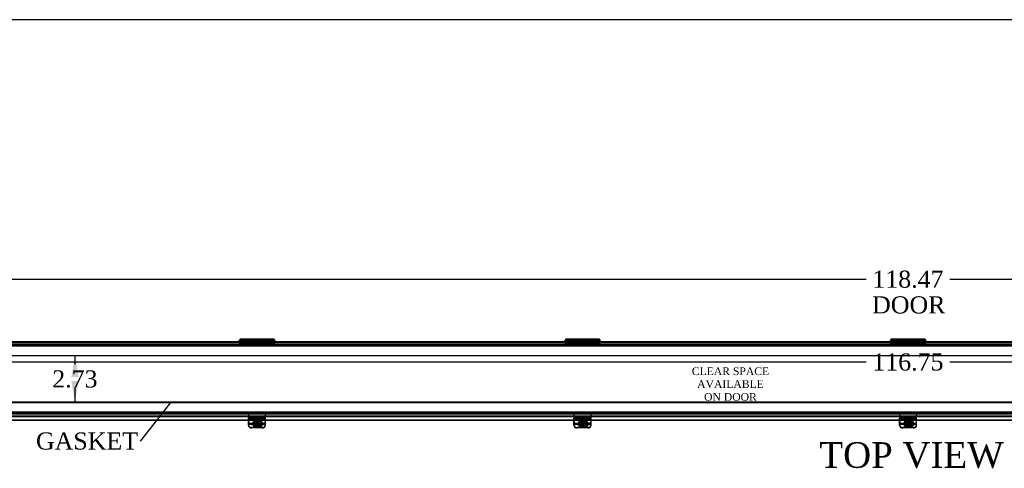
# Model space of a CAD drawing. Header units: inches. Extents: x 1 to 240, y -1 to 159.
# Tile 6 of 16: x 39 to 96, y 133 to 159. Entities that reach past the tile are written whole.
import ezdxf
from ezdxf import colors
from ezdxf.entities.mleader import LeaderData, LeaderLine
from ezdxf.enums import TextEntityAlignment as Align
from ezdxf.lldxf.tags import DXFTag
from ezdxf.math import Vec2, Vec3

# ---------------------------------------------------------------- set-up
doc = ezdxf.new("R2010")
doc.units = ezdxf.units.IN
doc.header["$MEASUREMENT"] = 0
for name, color, linetype in [('COM40176', 7, 'Continuous'), ('COM52631', 7, 'Continuous'), ('COM70693-6', 7, 'Continuous'), ('COM70694-6', 7, 'Continuous'), ('Default', 7, 'Continuous'), ('DV3_Default', 7, 'Continuous'), ('GSK11095', 7, 'Continuous'), ('HNG86641-1', 7, 'Continuous'), ('HNG86641-2', 7, 'Continuous'), ('HNG86641-3', 7, 'Continuous'), ('SCS19420', 7, 'Continuous')]:
    doc.layers.add(name, color=color, linetype=linetype)
doc.styles.add('SEACAD_Times_New_Roman', font='times.ttf')
tags = doc.linetypes.add('HIDDEN2', pattern=[0.1875, 0.125, -0.0625]).pattern_tags.tags
tags[6:7] = [DXFTag(74, 4), DXFTag(75, 0), DXFTag(340, '0'), DXFTag(46, 0.0), DXFTag(50, 0.0), DXFTag(44, 0.0), DXFTag(45, 0.0)]
tags[4:5] = [DXFTag(74, 4), DXFTag(75, 0), DXFTag(340, '0'), DXFTag(46, 0.0), DXFTag(50, 0.0), DXFTag(44, 0.0), DXFTag(45, 0.0)]
doc.dimstyles.new('HAMMOND_(STH_-_240x160)', dxfattribs={"dimtxt": 1, "dimasz": 1.25, "dimexe": 0.5, "dimexo": 0.5, "dimgap": 0.25, "dimtad": 0, "dimtih": 1, "dimtoh": 1, "dimzin": 0, "dimdsep": 46, "dimtxsty": 'SEACAD_Times_New_Roman', "dimblk1": '_SE_FILLED', "dimblk2": '_SE_FILLED', "dimsah": 1, "dimcen": 0.5, "dimadec": 0, "dimazin": 0, "dimtfac": 0.8, "dimtofl": 0, "dimtmove": 0, "dimatfit": 3, "dimfxl": 1, "dimtolj": 1, "dimtzin": 0, "dimarcsym": 0})

# ---------------------------------------------------------------- blocks, each defined once
blk = doc.blocks.new('_SE_FILLED')
at = {"color": 0}
blk.add_line((0, 0), (-1, 0), dxfattribs=at)
blk.add_solid([(0, 0), (-1, -0.1665), (-1, 0.1665), (0, 0)], dxfattribs=at)
blk = doc.blocks.new('SE2')
at = {"layer": 'COM40176', "color": 7, "linetype": 'HIDDEN2'}
for p, q in [((51.909, 135.921), (51.909, 135.929)), ((52.909, 135.929), (51.909, 135.929)), ((51.909, 135.921), (51.909, 135.909)), ((52.909, 135.904), (51.909, 135.904)), ((52.909, 135.872), (51.909, 135.872)), ((51.909, 135.648), (52.909, 135.648)), ((52.612, 135.745), (52.331, 135.745)), ((52.612, 135.721), (52.331, 135.721)), ((52.909, 135.921), (52.909, 135.929)), ((52.909, 135.921), (52.909, 135.909)), ((70.909, 135.921), (70.909, 135.929)), ((71.909, 135.929), (70.909, 135.929)), ((70.909, 135.921), (70.909, 135.909)), ((71.909, 135.904), (70.909, 135.904)), ((71.909, 135.872), (70.909, 135.872)), ((70.909, 135.648), (71.909, 135.648)), ((71.612, 135.745), (71.331, 135.745)), ((71.612, 135.721), (71.331, 135.721)), ((71.909, 135.921), (71.909, 135.929)), ((71.909, 135.921), (71.909, 135.909)), ((89.909, 135.921), (89.909, 135.929)), ((90.909, 135.929), (89.909, 135.929)), ((89.909, 135.921), (89.909, 135.909)), ((90.909, 135.904), (89.909, 135.904)), ((90.909, 135.872), (89.909, 135.872)), ((89.909, 135.648), (90.909, 135.648)), ((90.612, 135.745), (90.331, 135.745)), ((90.612, 135.721), (90.331, 135.721)), ((90.909, 135.921), (90.909, 135.929)), ((90.909, 135.921), (90.909, 135.909)), ((52.385, 135.391), (52.097, 135.391)), ((52.191, 135.617), (52.191, 135.593)), ((52.331, 135.49), (52.607, 135.49)), ((52.331, 135.466), (52.588, 135.466)), ((52.721, 135.391), (52.432, 135.391)), ((52.753, 135.593), (52.753, 135.617)), ((71.385, 135.391), (71.097, 135.391)), ((71.191, 135.617), (71.191, 135.593)), ((71.331, 135.49), (71.607, 135.49)), ((71.331, 135.466), (71.588, 135.466)), ((71.721, 135.391), (71.432, 135.391)), ((71.753, 135.593), (71.753, 135.617)), ((90.385, 135.391), (90.097, 135.391)), ((90.191, 135.617), (90.191, 135.593)), ((90.331, 135.49), (90.607, 135.49)), ((90.331, 135.466), (90.588, 135.466)), ((90.721, 135.391), (90.432, 135.391)), ((90.753, 135.593), (90.753, 135.617))]:
    blk.add_line(p, q, dxfattribs=at)
at = {"layer": 'COM40176', "color": 7, "linetype": 'Continuous'}
for p, q in [((51.909, 135.684), (51.909, 135.909)), ((52.909, 135.909), (51.909, 135.909)), ((51.909, 135.591), (51.909, 135.684)), ((52.909, 135.684), (52.909, 135.909)), ((52.909, 135.591), (52.909, 135.684)), ((70.909, 135.684), (70.909, 135.909)), ((71.909, 135.909), (70.909, 135.909)), ((70.909, 135.591), (70.909, 135.684)), ((71.909, 135.684), (71.909, 135.909)), ((71.909, 135.591), (71.909, 135.684)), ((89.909, 135.684), (89.909, 135.909)), ((90.909, 135.909), (89.909, 135.909)), ((89.909, 135.591), (89.909, 135.684)), ((90.909, 135.684), (90.909, 135.909)), ((90.909, 135.591), (90.909, 135.684)), ((51.909, 135.537), (51.909, 135.591)), ((51.909, 135.591), (52.909, 135.591)), ((52.721, 135.367), (52.097, 135.367)), ((52.588, 135.466), (52.612, 135.466)), ((52.607, 135.49), (52.612, 135.49)), ((52.909, 135.537), (52.909, 135.591)), ((70.909, 135.537), (70.909, 135.591)), ((70.909, 135.591), (71.909, 135.591)), ((71.721, 135.367), (71.097, 135.367)), ((71.588, 135.466), (71.612, 135.466)), ((71.607, 135.49), (71.612, 135.49)), ((71.909, 135.537), (71.909, 135.591)), ((89.909, 135.537), (89.909, 135.591)), ((89.909, 135.591), (90.909, 135.591)), ((90.721, 135.367), (90.097, 135.367)), ((90.588, 135.466), (90.612, 135.466)), ((90.607, 135.49), (90.612, 135.49)), ((90.909, 135.537), (90.909, 135.591))]:
    blk.add_line(p, q, dxfattribs=at)
at = {"layer": 'COM40176', "color": 7, "linetype": 'HIDDEN2'}
for centre, major_axis, start_param, end_param in [((52.331, 135.593), (0.14, 0), 1.570796, 4.712389), ((52.331, 135.617), (0.14, 0), 1.570796, 4.712389), ((52.612, 135.617), (-0.14, 0), 2.930417, 4.712389), ((52.612, 135.593), (-0.14, 0), 3.121159, 4.712389), ((71.331, 135.617), (0.14, 0), 1.570796, 4.712389), ((71.331, 135.593), (0.14, 0), 1.570796, 4.712389), ((71.612, 135.617), (-0.14, 0), 2.930417, 4.712389), ((71.612, 135.593), (-0.14, 0), 3.121159, 4.712389), ((90.331, 135.617), (0.141, 0), 1.570796, 4.712389), ((90.331, 135.593), (0.141, 0), 1.570796, 4.712389), ((90.612, 135.617), (-0.14, 0), 2.930417, 4.712389), ((90.612, 135.593), (-0.141, 0), 3.121159, 4.712389), ((52.097, 135.561), (0.188, 0), 3.141593, 4.712389), ((52.721, 135.561), (0.188, 0), 4.712389, 6.283185), ((71.097, 135.561), (0.188, 0), 3.141593, 4.712389), ((71.721, 135.561), (0.188, 0), 4.712389, 6.283185), ((90.097, 135.561), (0.188, 0), 3.141593, 4.712389), ((90.721, 135.561), (0.188, 0), 4.712389, 6.283185)]:
    blk.add_ellipse(centre, major_axis=major_axis, ratio=0.906308, start_param=start_param, end_param=end_param, dxfattribs=at)
at = {"layer": 'COM40176', "color": 7, "linetype": 'Continuous'}
for centre, major_axis, start_param, end_param in [((52.097, 135.537), (-0.188, 0), 0, 1.570796), ((52.612, 135.617), (-0.14, 0), 1.570796, 2.930417), ((52.612, 135.593), (-0.14, 0), 1.570796, 3.121159), ((52.721, 135.537), (-0.188, 0), 1.570796, 3.141593), ((71.097, 135.537), (-0.188, 0), 0, 1.570796), ((71.612, 135.617), (-0.14, 0), 1.570796, 2.930417), ((71.612, 135.593), (-0.14, 0), 1.570796, 3.121159), ((71.721, 135.537), (-0.188, 0), 1.570796, 3.141593), ((90.097, 135.537), (-0.188, 0), 0, 1.570796), ((90.612, 135.617), (-0.14, 0), 1.570796, 2.930417), ((90.612, 135.593), (-0.141, 0), 1.570796, 3.121159), ((90.721, 135.537), (-0.188, 0), 1.570796, 3.141593)]:
    blk.add_ellipse(centre, major_axis=major_axis, ratio=0.906308, start_param=start_param, end_param=end_param, dxfattribs=at)
at = {"layer": 'COM52631', "color": 7, "linetype": 'HIDDEN2'}
for p, q in [((51.909, 136.231), (51.909, 136.136)), ((52.909, 136.231), (52.909, 136.136)), ((70.909, 136.231), (70.909, 136.136)), ((71.909, 136.231), (71.909, 136.136)), ((89.909, 136.231), (89.909, 136.136)), ((90.909, 136.231), (90.909, 136.136)), ((51.909, 136.136), (52.909, 136.136)), ((51.909, 136.136), (51.909, 136.108)), ((51.909, 136.108), (51.909, 135.929)), ((52.302, 135.834), (52.302, 135.794)), ((52.515, 135.794), (52.515, 135.834)), ((52.909, 136.108), (52.909, 136.136)), ((52.909, 135.929), (52.909, 136.108)), ((70.909, 136.136), (71.909, 136.136)), ((70.909, 136.136), (70.909, 136.108)), ((70.909, 136.108), (70.909, 135.929)), ((71.302, 135.834), (71.302, 135.794)), ((71.515, 135.794), (71.515, 135.834)), ((71.909, 136.108), (71.909, 136.136)), ((71.909, 135.929), (71.909, 136.108)), ((89.909, 136.136), (90.909, 136.136)), ((89.909, 136.136), (89.909, 136.108)), ((89.909, 136.108), (89.909, 135.929)), ((90.302, 135.834), (90.302, 135.794)), ((90.515, 135.794), (90.515, 135.834)), ((90.909, 136.108), (90.909, 136.136)), ((90.909, 135.929), (90.909, 136.108)), ((52.097, 135.608), (52.721, 135.608)), ((52.097, 135.567), (52.642, 135.567)), ((71.097, 135.608), (71.721, 135.608)), ((71.097, 135.567), (71.642, 135.567)), ((90.097, 135.608), (90.721, 135.608)), ((90.097, 135.567), (90.642, 135.567))]:
    blk.add_line(p, q, dxfattribs=at)
at = {"layer": 'COM52631', "color": 7, "linetype": 'Continuous'}
for p, q in [((52.642, 135.567), (52.721, 135.567)), ((71.642, 135.567), (71.721, 135.567)), ((90.642, 135.567), (90.721, 135.567))]:
    blk.add_line(p, q, dxfattribs=at)
at = {"layer": 'COM52631', "color": 7, "linetype": 'HIDDEN2'}
for centre, start_param, end_param in [((52.097, 135.778), 0, 1.570796), ((52.097, 135.738), 0, 1.570796), ((52.721, 135.778), 1.570796, 3.141593), ((52.721, 135.738), 1.684063, 3.141593), ((71.097, 135.778), 0, 1.570796), ((71.097, 135.738), 0, 1.570796), ((71.721, 135.778), 1.570796, 3.141593), ((71.721, 135.738), 1.684063, 3.141593), ((90.097, 135.778), 0, 1.570796), ((90.097, 135.738), 0, 1.570796), ((90.721, 135.778), 1.570796, 3.141593), ((90.721, 135.738), 1.684063, 3.141593)]:
    blk.add_ellipse(centre, major_axis=(-0.188, 0), ratio=0.906308, start_param=start_param, end_param=end_param, dxfattribs=at)
for centre, major_axis in [((52.409, 135.834), (0.107, 0)), ((52.409, 135.794), (0.107, 0)), ((71.409, 135.834), (0.107, 0)), ((71.409, 135.794), (0.107, 0)), ((90.409, 135.834), (0.106, 0)), ((90.409, 135.794), (0.106, 0))]:
    blk.add_ellipse(centre, major_axis=major_axis, ratio=0.906308, dxfattribs=at)
at = {"layer": 'COM52631', "color": 7, "linetype": 'Continuous'}
for centre in [(52.721, 135.738), (71.721, 135.738), (90.721, 135.738)]:
    blk.add_ellipse(centre, major_axis=(-0.188, 0), ratio=0.906308, start_param=1.570796, end_param=1.684063, dxfattribs=at)
at = {"layer": 'COM70693-6', "color": 7, "linetype": 'HIDDEN2'}
for p, q in [((31.175, 140.231), (149.643, 140.231)), ((30.534, 140.159), (150.284, 140.159)), ((31.175, 139.606), (149.643, 139.606)), ((31.175, 136.856), (149.643, 136.856)), ((30.534, 136.303), (150.284, 136.303)), ((31.175, 136.231), (149.643, 136.231))]:
    blk.add_line(p, q, dxfattribs=at)
at = {"layer": 'COM70694-6', "color": 7, "linetype": 'Continuous'}
for p, q in [((31.175, 140.417), (149.643, 140.417)), ((31.175, 136.042), (149.643, 136.042)), ((51.909, 135.824), (33.909, 135.824)), ((51.909, 135.806), (33.909, 135.806)), ((70.909, 135.824), (52.909, 135.824)), ((70.909, 135.806), (52.909, 135.806)), ((89.909, 135.824), (71.909, 135.824)), ((89.909, 135.806), (71.909, 135.806)), ((108.909, 135.824), (90.909, 135.824)), ((108.909, 135.806), (90.909, 135.806))]:
    blk.add_line(p, q, dxfattribs=at)
at = {"layer": 'COM70694-6', "color": 7, "linetype": 'HIDDEN2'}
for p, q in [((51.379, 140.345), (51.379, 140.417)), ((51.439, 140.417), (51.439, 140.345)), ((53.379, 140.345), (53.379, 140.417)), ((53.439, 140.417), (53.439, 140.345)), ((70.379, 140.345), (70.379, 140.417)), ((70.439, 140.417), (70.439, 140.345)), ((72.379, 140.345), (72.379, 140.417)), ((72.439, 140.417), (72.439, 140.345)), ((89.379, 140.345), (89.379, 140.417)), ((89.439, 140.417), (89.439, 140.345)), ((91.379, 140.345), (91.379, 140.417)), ((91.439, 140.417), (91.439, 140.345)), ((52.909, 135.824), (51.909, 135.824)), ((52.909, 135.806), (51.909, 135.806)), ((71.909, 135.824), (70.909, 135.824)), ((71.909, 135.806), (70.909, 135.806)), ((90.909, 135.824), (89.909, 135.824)), ((90.909, 135.806), (89.909, 135.806))]:
    blk.add_line(p, q, dxfattribs=at)
at = {"layer": 'GSK11095', "color": 7, "linetype": 'HIDDEN2'}
for p, q in [((31.175, 140.345), (149.643, 140.345)), ((31.175, 139.595), (149.643, 139.595)), ((149.643, 136.864), (31.175, 136.864)), ((149.643, 136.114), (31.175, 136.114))]:
    blk.add_line(p, q, dxfattribs=at)
at = {"layer": 'HNG86641-1', "color": 7, "linetype": 'HIDDEN2'}
for p, q in [((51.409, 140.27), (51.409, 140.345)), ((53.409, 140.27), (51.409, 140.27)), ((52.905, 140.47), (51.913, 140.47)), ((51.913, 140.417), (51.913, 140.351)), ((52.905, 140.382), (51.913, 140.382)), ((52.905, 140.351), (51.913, 140.351)), ((51.913, 140.345), (51.913, 140.351)), ((51.913, 140.345), (51.913, 140.27)), ((52.905, 140.351), (52.905, 140.417)), ((52.905, 140.351), (52.905, 140.345)), ((52.905, 140.345), (52.905, 140.27)), ((53.409, 140.27), (53.409, 140.345)), ((70.409, 140.27), (70.409, 140.345)), ((72.409, 140.27), (70.409, 140.27)), ((71.905, 140.47), (70.913, 140.47)), ((70.913, 140.417), (70.913, 140.351)), ((71.905, 140.382), (70.913, 140.382)), ((71.905, 140.351), (70.913, 140.351)), ((70.913, 140.345), (70.913, 140.351)), ((70.913, 140.345), (70.913, 140.27)), ((71.905, 140.351), (71.905, 140.417)), ((71.905, 140.351), (71.905, 140.345)), ((71.905, 140.345), (71.905, 140.27)), ((72.409, 140.27), (72.409, 140.345)), ((89.409, 140.27), (89.409, 140.345)), ((91.409, 140.27), (89.409, 140.27)), ((90.905, 140.47), (89.913, 140.47)), ((89.913, 140.417), (89.913, 140.351)), ((90.905, 140.382), (89.913, 140.382)), ((90.905, 140.351), (89.913, 140.351)), ((89.913, 140.345), (89.913, 140.351)), ((89.913, 140.345), (89.913, 140.27)), ((90.905, 140.351), (90.905, 140.417)), ((90.905, 140.351), (90.905, 140.345)), ((90.905, 140.345), (90.905, 140.27)), ((91.409, 140.27), (91.409, 140.345))]:
    blk.add_line(p, q, dxfattribs=at)
at = {"layer": 'HNG86641-1', "color": 7, "linetype": 'Continuous'}
for p, q in [((51.913, 140.545), (51.913, 140.417)), ((52.905, 140.545), (51.913, 140.545)), ((52.905, 140.417), (52.905, 140.545)), ((70.913, 140.545), (70.913, 140.417)), ((71.905, 140.545), (70.913, 140.545)), ((71.905, 140.417), (71.905, 140.545)), ((89.913, 140.545), (89.913, 140.417)), ((90.905, 140.545), (89.913, 140.545)), ((90.905, 140.417), (90.905, 140.545))]:
    blk.add_line(p, q, dxfattribs=at)
at = {"layer": 'HNG86641-2', "color": 7, "linetype": 'Continuous'}
for p, q in [((51.409, 140.545), (51.409, 140.417)), ((51.905, 140.545), (51.409, 140.545)), ((51.905, 140.545), (51.905, 140.417)), ((52.913, 140.417), (52.913, 140.545)), ((53.409, 140.545), (52.913, 140.545)), ((53.409, 140.545), (53.409, 140.417)), ((70.409, 140.545), (70.409, 140.417)), ((70.905, 140.545), (70.409, 140.545)), ((70.905, 140.545), (70.905, 140.417)), ((71.913, 140.417), (71.913, 140.545)), ((72.409, 140.545), (71.913, 140.545)), ((72.409, 140.545), (72.409, 140.417)), ((89.409, 140.545), (89.409, 140.417)), ((89.905, 140.545), (89.409, 140.545)), ((89.905, 140.545), (89.905, 140.417)), ((90.913, 140.417), (90.913, 140.545)), ((91.409, 140.545), (90.913, 140.545)), ((91.409, 140.545), (91.409, 140.417))]:
    blk.add_line(p, q, dxfattribs=at)
at = {"layer": 'HNG86641-2', "color": 7, "linetype": 'HIDDEN2'}
for p, q in [((51.905, 140.47), (51.409, 140.47)), ((51.409, 140.417), (51.409, 140.345)), ((51.409, 140.371), (51.905, 140.371)), ((51.409, 140.325), (51.905, 140.325)), ((51.409, 140.306), (53.409, 140.306)), ((51.409, 140.27), (51.409, 140.231)), ((51.905, 140.417), (51.905, 140.273)), ((52.913, 140.314), (51.905, 140.314)), ((51.905, 140.273), (51.905, 140.238)), ((51.905, 140.238), (52.913, 140.238)), ((53.409, 140.47), (52.913, 140.47)), ((52.913, 140.273), (52.913, 140.417)), ((52.913, 140.371), (53.409, 140.371)), ((52.913, 140.325), (53.409, 140.325)), ((52.913, 140.238), (52.913, 140.273)), ((53.409, 140.417), (53.409, 140.345)), ((53.409, 140.27), (53.409, 140.231)), ((70.905, 140.47), (70.409, 140.47)), ((70.409, 140.417), (70.409, 140.345)), ((70.409, 140.371), (70.905, 140.371)), ((70.409, 140.325), (70.905, 140.325)), ((70.409, 140.306), (72.409, 140.306)), ((70.409, 140.27), (70.409, 140.231)), ((70.905, 140.417), (70.905, 140.273)), ((71.913, 140.314), (70.905, 140.314)), ((70.905, 140.273), (70.905, 140.238)), ((70.905, 140.238), (71.913, 140.238)), ((72.409, 140.47), (71.913, 140.47)), ((71.913, 140.273), (71.913, 140.417)), ((71.913, 140.371), (72.409, 140.371)), ((71.913, 140.325), (72.409, 140.325)), ((71.913, 140.238), (71.913, 140.273)), ((72.409, 140.417), (72.409, 140.345)), ((72.409, 140.27), (72.409, 140.231)), ((89.905, 140.47), (89.409, 140.47)), ((89.409, 140.417), (89.409, 140.345)), ((89.409, 140.371), (89.905, 140.371)), ((89.409, 140.325), (89.905, 140.325)), ((89.409, 140.306), (91.409, 140.306)), ((89.409, 140.27), (89.409, 140.231)), ((89.905, 140.417), (89.905, 140.273)), ((90.913, 140.314), (89.905, 140.314)), ((89.905, 140.273), (89.905, 140.238)), ((89.905, 140.238), (90.913, 140.238)), ((91.409, 140.47), (90.913, 140.47)), ((90.913, 140.273), (90.913, 140.417)), ((90.913, 140.371), (91.409, 140.371)), ((90.913, 140.325), (91.409, 140.325)), ((90.913, 140.238), (90.913, 140.273)), ((91.409, 140.417), (91.409, 140.345)), ((91.409, 140.27), (91.409, 140.231))]:
    blk.add_line(p, q, dxfattribs=at)
at = {"layer": 'HNG86641-3', "color": 7, "linetype": 'Continuous'}
for p, q in [((51.409, 140.47), (51.396, 140.47)), ((51.913, 140.47), (51.905, 140.47)), ((52.913, 140.47), (52.905, 140.47)), ((53.421, 140.47), (53.409, 140.47)), ((70.409, 140.47), (70.396, 140.47)), ((70.913, 140.47), (70.905, 140.47)), ((71.913, 140.47), (71.905, 140.47)), ((72.421, 140.47), (72.409, 140.47)), ((89.409, 140.47), (89.396, 140.47)), ((89.913, 140.47), (89.905, 140.47)), ((90.913, 140.47), (90.905, 140.47)), ((91.421, 140.47), (91.409, 140.47))]:
    blk.add_line(p, q, dxfattribs=at)
at = {"layer": 'HNG86641-3', "color": 7, "linetype": 'HIDDEN2'}
for p, q in [((51.905, 140.47), (51.409, 140.47)), ((52.905, 140.47), (51.913, 140.47)), ((53.409, 140.47), (52.913, 140.47)), ((70.905, 140.47), (70.409, 140.47)), ((71.905, 140.47), (70.913, 140.47)), ((72.409, 140.47), (71.913, 140.47)), ((89.905, 140.47), (89.409, 140.47)), ((90.905, 140.47), (89.913, 140.47)), ((91.409, 140.47), (90.913, 140.47))]:
    blk.add_line(p, q, dxfattribs=at)
for centre, start, end in [((51.396, 140.408), 171.25715, 270), ((53.421, 140.408), 270, 0), ((53.421, 140.408), 0, 8.74285), ((70.396, 140.408), 171.25715, 270), ((72.421, 140.408), 270, 0), ((72.421, 140.408), 0, 8.74285), ((89.396, 140.408), 171.25715, 270), ((91.421, 140.408), 270, 0), ((91.421, 140.408), 0, 8.74285)]:
    blk.add_arc(centre, 0.0625, start, end, dxfattribs=at)
at = {"layer": 'HNG86641-3', "color": 7, "linetype": 'Continuous'}
for centre, start, end in [((51.396, 140.408), 90, 171.25715), ((53.421, 140.408), 8.74285, 90), ((70.396, 140.408), 90, 171.25715), ((72.421, 140.408), 8.74285, 90), ((89.396, 140.408), 90, 171.25715), ((91.421, 140.408), 8.74285, 90)]:
    blk.add_arc(centre, 0.0625, start, end, dxfattribs=at)
at = {"layer": 'SCS19420', "color": 7, "linetype": 'HIDDEN2'}
for p, q in [((52.169, 135.631), (52.169, 135.618)), ((52.349, 135.629), (52.183, 135.629)), ((52.284, 135.927), (52.284, 135.643)), ((52.332, 135.642), (52.332, 135.623)), ((52.332, 135.642), (52.382, 135.642)), ((52.332, 135.623), (52.332, 135.623)), ((52.332, 135.623), (52.332, 135.591)), ((52.349, 135.623), (52.332, 135.623)), ((52.363, 135.643), (52.349, 135.629)), ((52.349, 135.628), (52.349, 135.629)), ((52.349, 135.628), (52.349, 135.6)), ((52.349, 135.6), (52.374, 135.623)), ((52.382, 135.623), (52.349, 135.623)), ((52.444, 135.714), (52.374, 135.714)), ((52.374, 135.714), (52.374, 135.682)), ((52.374, 135.682), (52.374, 135.671)), ((52.374, 135.671), (52.374, 135.623)), ((52.382, 135.688), (52.382, 135.669)), ((52.382, 135.688), (52.432, 135.688)), ((52.432, 135.669), (52.382, 135.669)), ((52.382, 135.669), (52.382, 135.623)), ((52.432, 135.688), (52.432, 135.669)), ((52.432, 135.623), (52.432, 135.669)), ((52.432, 135.642), (52.482, 135.642)), ((52.469, 135.623), (52.432, 135.623)), ((52.444, 135.714), (52.444, 135.682)), ((52.444, 135.671), (52.444, 135.682)), ((52.444, 135.623), (52.444, 135.671)), ((52.444, 135.623), (52.469, 135.6)), ((52.469, 135.629), (52.455, 135.643)), ((52.469, 135.629), (52.469, 135.628)), ((52.635, 135.629), (52.469, 135.629)), ((52.469, 135.6), (52.469, 135.628)), ((52.482, 135.623), (52.469, 135.623)), ((52.482, 135.642), (52.482, 135.623)), ((52.482, 135.591), (52.482, 135.623)), ((52.482, 135.623), (52.482, 135.623)), ((52.534, 135.643), (52.534, 135.927)), ((52.649, 135.618), (52.649, 135.631)), ((71.169, 135.631), (71.169, 135.618)), ((71.349, 135.629), (71.183, 135.629)), ((71.284, 135.927), (71.284, 135.643)), ((71.332, 135.642), (71.332, 135.623)), ((71.332, 135.642), (71.382, 135.642)), ((71.332, 135.623), (71.332, 135.623)), ((71.332, 135.623), (71.332, 135.591)), ((71.349, 135.623), (71.332, 135.623)), ((71.363, 135.643), (71.349, 135.629)), ((71.349, 135.628), (71.349, 135.629)), ((71.349, 135.628), (71.349, 135.6)), ((71.349, 135.6), (71.374, 135.623)), ((71.382, 135.623), (71.349, 135.623)), ((71.444, 135.714), (71.374, 135.714)), ((71.374, 135.714), (71.374, 135.682)), ((71.374, 135.682), (71.374, 135.671)), ((71.374, 135.671), (71.374, 135.623)), ((71.382, 135.688), (71.382, 135.669)), ((71.382, 135.688), (71.432, 135.688)), ((71.432, 135.669), (71.382, 135.669)), ((71.382, 135.669), (71.382, 135.623)), ((71.432, 135.688), (71.432, 135.669)), ((71.432, 135.623), (71.432, 135.669)), ((71.432, 135.642), (71.482, 135.642)), ((71.469, 135.623), (71.432, 135.623)), ((71.444, 135.714), (71.444, 135.682)), ((71.444, 135.671), (71.444, 135.682)), ((71.444, 135.623), (71.444, 135.671)), ((71.444, 135.623), (71.469, 135.6)), ((71.469, 135.629), (71.455, 135.643)), ((71.469, 135.629), (71.469, 135.628)), ((71.635, 135.629), (71.469, 135.629)), ((71.469, 135.6), (71.469, 135.628)), ((71.482, 135.623), (71.469, 135.623)), ((71.482, 135.642), (71.482, 135.623)), ((71.482, 135.591), (71.482, 135.623)), ((71.482, 135.623), (71.482, 135.623)), ((71.534, 135.643), (71.534, 135.927)), ((71.649, 135.618), (71.649, 135.631)), ((90.169, 135.631), (90.169, 135.618)), ((90.349, 135.629), (90.183, 135.629)), ((90.284, 135.927), (90.284, 135.643)), ((90.332, 135.642), (90.332, 135.623)), ((90.332, 135.642), (90.382, 135.642)), ((90.332, 135.623), (90.332, 135.623)), ((90.332, 135.623), (90.332, 135.591)), ((90.349, 135.623), (90.332, 135.623)), ((90.363, 135.643), (90.349, 135.629)), ((90.349, 135.628), (90.349, 135.629)), ((90.349, 135.628), (90.349, 135.6)), ((90.349, 135.6), (90.374, 135.623)), ((90.382, 135.623), (90.349, 135.623)), ((90.444, 135.714), (90.374, 135.714)), ((90.374, 135.714), (90.374, 135.682)), ((90.374, 135.682), (90.374, 135.671)), ((90.374, 135.671), (90.374, 135.623)), ((90.382, 135.688), (90.382, 135.669)), ((90.382, 135.688), (90.432, 135.688)), ((90.432, 135.669), (90.382, 135.669)), ((90.382, 135.669), (90.382, 135.623)), ((90.432, 135.688), (90.432, 135.669)), ((90.432, 135.623), (90.432, 135.669)), ((90.432, 135.642), (90.482, 135.642)), ((90.469, 135.623), (90.432, 135.623)), ((90.444, 135.714), (90.444, 135.682)), ((90.444, 135.671), (90.444, 135.682)), ((90.444, 135.623), (90.444, 135.671)), ((90.444, 135.623), (90.469, 135.6)), ((90.469, 135.629), (90.455, 135.643)), ((90.469, 135.629), (90.469, 135.628)), ((90.635, 135.629), (90.469, 135.629)), ((90.469, 135.6), (90.469, 135.628)), ((90.482, 135.623), (90.469, 135.623)), ((90.482, 135.642), (90.482, 135.623)), ((90.482, 135.591), (90.482, 135.623)), ((90.482, 135.623), (90.482, 135.623)), ((90.534, 135.643), (90.534, 135.927)), ((90.649, 135.618), (90.649, 135.631)), ((52.349, 135.6), (52.294, 135.6)), ((52.382, 135.597), (52.332, 135.597)), ((52.382, 135.597), (52.382, 135.591)), ((52.432, 135.597), (52.432, 135.591)), ((52.482, 135.597), (52.432, 135.597)), ((52.523, 135.6), (52.469, 135.6)), ((71.349, 135.6), (71.294, 135.6)), ((71.382, 135.597), (71.332, 135.597)), ((71.382, 135.597), (71.382, 135.591)), ((71.432, 135.597), (71.432, 135.591)), ((71.482, 135.597), (71.432, 135.597)), ((71.523, 135.6), (71.469, 135.6)), ((90.349, 135.6), (90.294, 135.6)), ((90.382, 135.597), (90.332, 135.597)), ((90.382, 135.597), (90.382, 135.591)), ((90.432, 135.597), (90.432, 135.591)), ((90.482, 135.597), (90.432, 135.597)), ((90.523, 135.6), (90.469, 135.6))]:
    blk.add_line(p, q, dxfattribs=at)
at = {"layer": 'SCS19420', "color": 7, "linetype": 'Continuous'}
for p, q in [((52.294, 135.537), (52.349, 135.537)), ((52.332, 135.591), (52.332, 135.578)), ((52.332, 135.578), (52.382, 135.578)), ((52.349, 135.564), (52.349, 135.578)), ((52.349, 135.537), (52.349, 135.564)), ((52.374, 135.514), (52.349, 135.537)), ((52.374, 135.547), (52.374, 135.542)), ((52.374, 135.542), (52.374, 135.514)), ((52.374, 135.514), (52.374, 135.463)), ((52.374, 135.487), (52.444, 135.487)), ((52.374, 135.463), (52.374, 135.456)), ((52.382, 135.591), (52.382, 135.578)), ((52.382, 135.578), (52.382, 135.533)), ((52.432, 135.552), (52.382, 135.552)), ((52.382, 135.533), (52.432, 135.533)), ((52.432, 135.591), (52.432, 135.578)), ((52.432, 135.578), (52.482, 135.578)), ((52.432, 135.533), (52.432, 135.578)), ((52.444, 135.542), (52.444, 135.547)), ((52.444, 135.514), (52.444, 135.542)), ((52.469, 135.537), (52.444, 135.514)), ((52.444, 135.463), (52.444, 135.514)), ((52.444, 135.456), (52.444, 135.463)), ((52.469, 135.578), (52.469, 135.564)), ((52.469, 135.564), (52.469, 135.537)), ((52.469, 135.537), (52.524, 135.537)), ((52.482, 135.578), (52.482, 135.591)), ((71.294, 135.537), (71.349, 135.537)), ((71.332, 135.591), (71.332, 135.578)), ((71.332, 135.578), (71.382, 135.578)), ((71.349, 135.564), (71.349, 135.578)), ((71.349, 135.537), (71.349, 135.564)), ((71.374, 135.514), (71.349, 135.537)), ((71.374, 135.547), (71.374, 135.542)), ((71.374, 135.542), (71.374, 135.514)), ((71.374, 135.514), (71.374, 135.463)), ((71.374, 135.487), (71.444, 135.487)), ((71.374, 135.463), (71.374, 135.456)), ((71.382, 135.591), (71.382, 135.578)), ((71.382, 135.578), (71.382, 135.533)), ((71.432, 135.552), (71.382, 135.552)), ((71.382, 135.533), (71.432, 135.533)), ((71.432, 135.591), (71.432, 135.578)), ((71.432, 135.578), (71.482, 135.578)), ((71.432, 135.533), (71.432, 135.578)), ((71.444, 135.542), (71.444, 135.547)), ((71.444, 135.514), (71.444, 135.542)), ((71.469, 135.537), (71.444, 135.514)), ((71.444, 135.463), (71.444, 135.514)), ((71.444, 135.456), (71.444, 135.463)), ((71.469, 135.578), (71.469, 135.564)), ((71.469, 135.564), (71.469, 135.537)), ((71.469, 135.537), (71.524, 135.537)), ((71.482, 135.578), (71.482, 135.591)), ((90.294, 135.537), (90.349, 135.537)), ((90.332, 135.591), (90.332, 135.578)), ((90.332, 135.578), (90.382, 135.578)), ((90.349, 135.564), (90.349, 135.578)), ((90.349, 135.537), (90.349, 135.564)), ((90.374, 135.514), (90.349, 135.537)), ((90.374, 135.547), (90.374, 135.542)), ((90.374, 135.542), (90.374, 135.514)), ((90.374, 135.514), (90.374, 135.463)), ((90.374, 135.487), (90.444, 135.487)), ((90.374, 135.463), (90.374, 135.456)), ((90.382, 135.591), (90.382, 135.578)), ((90.382, 135.578), (90.382, 135.533)), ((90.432, 135.552), (90.382, 135.552)), ((90.382, 135.533), (90.432, 135.533)), ((90.432, 135.591), (90.432, 135.578)), ((90.432, 135.578), (90.482, 135.578)), ((90.432, 135.533), (90.432, 135.578)), ((90.444, 135.542), (90.444, 135.547)), ((90.444, 135.514), (90.444, 135.542)), ((90.469, 135.537), (90.444, 135.514)), ((90.444, 135.463), (90.444, 135.514)), ((90.444, 135.456), (90.444, 135.463)), ((90.469, 135.578), (90.469, 135.564)), ((90.469, 135.564), (90.469, 135.537)), ((90.469, 135.537), (90.524, 135.537)), ((90.482, 135.578), (90.482, 135.591))]:
    blk.add_line(p, q, dxfattribs=at)
at = {"layer": 'SCS19420', "color": 7, "linetype": 'HIDDEN2'}
for centre, radius, start, end in [((52.371, 135.631), 0.202, 158.02303, 179.95204), ((52.409, 135.602), 0.249, 27.00503, 155.16258), ((52.282, 135.783), 0.183, 237.9577, 273.8444), ((52.409, 139.745), 4.063, 269.50645, 270.49355), ((52.533, 135.794), 0.194, 267.16026, 301.03765), ((71.371, 135.631), 0.202, 158.02303, 179.95204), ((71.409, 135.602), 0.249, 27.00503, 155.16258), ((71.282, 135.783), 0.183, 237.9577, 273.8444), ((71.409, 139.745), 4.063, 269.50645, 270.49355), ((71.533, 135.794), 0.194, 267.16026, 301.03765), ((90.371, 135.631), 0.202, 158.02303, 179.95204), ((90.409, 135.602), 0.249, 27.00503, 155.16258), ((90.282, 135.783), 0.183, 237.9577, 273.8444), ((90.409, 139.745), 4.063, 269.50645, 270.49355), ((90.533, 135.794), 0.194, 267.16026, 301.03765)]:
    blk.add_arc(centre, radius, start, end, dxfattribs=at)
at = {"layer": 'SCS19420', "color": 7, "linetype": 'Continuous'}
for centre, radius, start, end in [((52.201, 135.58), 0.0223, 184.89884, 222.86747), ((52.283, 135.724), 0.187, 238.3771, 273.31858), ((52.409, 141.267), 5.811, 269.65493, 270.34507), ((52.536, 135.719), 0.182, 266.1841, 302.12022), ((52.617, 135.58), 0.0223, 317.13741, 355.09628), ((71.201, 135.58), 0.0223, 184.89884, 222.86747), ((71.283, 135.724), 0.187, 238.3771, 273.31858), ((71.409, 141.267), 5.811, 269.65493, 270.34507), ((71.536, 135.719), 0.182, 266.1841, 302.12022), ((71.617, 135.58), 0.0223, 317.13741, 355.09628), ((90.201, 135.58), 0.0223, 184.89884, 222.86747), ((90.283, 135.724), 0.187, 238.3771, 273.31858), ((90.409, 141.267), 5.811, 269.65493, 270.34507), ((90.536, 135.719), 0.182, 266.1841, 302.12022), ((90.617, 135.58), 0.0223, 317.13741, 355.09628)]:
    blk.add_arc(centre, radius, start, end, dxfattribs=at)
at = {"layer": 'SCS19420', "color": 7, "linetype": 'HIDDEN2'}
for centre, major_axis, start_param, end_param in [((52.409, 135.599), (0.231, 0), 3.027001, 3.181561), ((52.409, 135.631), (0.24, 0), 5.873785, 6.283185), ((52.409, 135.631), (0.24, 0), 0, 0.388216), ((52.409, 135.599), (-0.231, 0), 3.101624, 3.256184), ((71.409, 135.599), (0.231, 0), 3.027001, 3.181561), ((71.409, 135.631), (0.24, 0), 5.873785, 6.283185), ((71.409, 135.631), (0.24, 0), 0, 0.388216), ((71.409, 135.599), (-0.231, 0), 3.101624, 3.256184), ((90.409, 135.599), (0.231, 0), 3.027001, 3.181561), ((90.409, 135.631), (0.24, 0), 5.873785, 6.283185), ((90.409, 135.631), (0.24, 0), 0, 0.388216), ((90.409, 135.599), (-0.231, 0), 3.101624, 3.256184)]:
    blk.add_ellipse(centre, major_axis=major_axis, ratio=0.906308, start_param=start_param, end_param=end_param, dxfattribs=at)
for centre, major_axis in [((52.409, 135.927), (-0.125, 0)), ((52.409, 135.643), (-0.125, 0)), ((52.409, 135.952), (0.065, 0)), ((71.409, 135.927), (0.125, 0)), ((71.409, 135.643), (0.125, 0)), ((71.409, 135.952), (-0.065, 0)), ((90.409, 135.927), (-0.125, 0)), ((90.409, 135.643), (-0.125, 0)), ((90.409, 135.952), (-0.065, 0))]:
    blk.add_ellipse(centre, major_axis=major_axis, ratio=0.906308, dxfattribs=at)
at = {"layer": 'SCS19420', "color": 7, "linetype": 'Continuous'}
for centre, major_axis, start_param, end_param in [((52.409, 135.599), (0.231, 0), 3.181561, 3.243651), ((52.409, 135.599), (-0.231, 0), 3.039534, 3.101624), ((71.409, 135.599), (0.231, 0), 3.181561, 3.243651), ((71.409, 135.599), (-0.231, 0), 3.039534, 3.101624), ((90.409, 135.599), (0.231, 0), 3.181561, 3.243651), ((90.409, 135.599), (-0.231, 0), 3.039534, 3.101624)]:
    blk.add_ellipse(centre, major_axis=major_axis, ratio=0.906308, start_param=start_param, end_param=end_param, dxfattribs=at)
at = {"layer": 'SCS19420', "color": 7, "linetype": 'HIDDEN2'}
for points, knots in [([(52.179, 135.623), (52.179, 135.626), (52.18, 135.627), (52.182, 135.629), (52.184, 135.629), (52.185, 135.628)], [0, 0, 0, 0, 0.5, 0.5, 1, 1, 1, 1]), ([(52.374, 135.653), (52.369, 135.649), (52.364, 135.644), (52.357, 135.637), (52.355, 135.635), (52.352, 135.631), (52.351, 135.629), (52.349, 135.627), (52.349, 135.625), (52.349, 135.623)], [0, 0, 0, 0, 0.5, 0.5, 0.75, 0.75, 0.875, 0.875, 1, 1, 1, 1]), ([(52.469, 135.623), (52.469, 135.625), (52.468, 135.627), (52.467, 135.629), (52.466, 135.631), (52.463, 135.635), (52.46, 135.637), (52.453, 135.644), (52.449, 135.649), (52.444, 135.653)], [0, 0, 0, 0, 0.125, 0.125, 0.25, 0.25, 0.5, 0.5, 1, 1, 1, 1]), ([(52.632, 135.628), (52.634, 135.629), (52.635, 135.629), (52.637, 135.627), (52.638, 135.626), (52.639, 135.623)], [0, 0, 0, 0, 0.5, 0.5, 1, 1, 1, 1]), ([(52.647, 135.591), (52.648, 135.597), (52.649, 135.606), (52.649, 135.615), (52.649, 135.618)], [0.96202147, 0.96202147, 0.96202147, 0.96202147, 0.98907376, 1, 1, 1, 1]), ([(71.179, 135.623), (71.179, 135.626), (71.18, 135.627), (71.182, 135.629), (71.184, 135.629), (71.185, 135.628)], [0, 0, 0, 0, 0.5, 0.5, 1, 1, 1, 1]), ([(71.374, 135.653), (71.369, 135.649), (71.364, 135.644), (71.357, 135.637), (71.355, 135.635), (71.352, 135.631), (71.351, 135.629), (71.349, 135.627), (71.349, 135.625), (71.349, 135.623)], [0, 0, 0, 0, 0.5, 0.5, 0.75, 0.75, 0.875, 0.875, 1, 1, 1, 1]), ([(71.469, 135.623), (71.469, 135.625), (71.468, 135.627), (71.467, 135.629), (71.466, 135.631), (71.463, 135.635), (71.46, 135.637), (71.453, 135.644), (71.449, 135.649), (71.444, 135.653)], [0, 0, 0, 0, 0.125, 0.125, 0.25, 0.25, 0.5, 0.5, 1, 1, 1, 1]), ([(71.632, 135.628), (71.634, 135.629), (71.635, 135.629), (71.637, 135.627), (71.638, 135.626), (71.639, 135.623)], [0, 0, 0, 0, 0.5, 0.5, 1, 1, 1, 1]), ([(71.647, 135.591), (71.648, 135.597), (71.649, 135.606), (71.649, 135.615), (71.649, 135.618)], [0.96202147, 0.96202147, 0.96202147, 0.96202147, 0.98907376, 1, 1, 1, 1]), ([(90.179, 135.623), (90.179, 135.626), (90.18, 135.627), (90.182, 135.629), (90.184, 135.629), (90.185, 135.628)], [0, 0, 0, 0, 0.5, 0.5, 1, 1, 1, 1]), ([(90.374, 135.653), (90.369, 135.649), (90.364, 135.644), (90.357, 135.637), (90.355, 135.635), (90.352, 135.631), (90.351, 135.629), (90.349, 135.627), (90.349, 135.625), (90.349, 135.623)], [0, 0, 0, 0, 0.5, 0.5, 0.75, 0.75, 0.875, 0.875, 1, 1, 1, 1]), ([(90.469, 135.623), (90.469, 135.625), (90.468, 135.627), (90.467, 135.629), (90.466, 135.631), (90.463, 135.635), (90.46, 135.637), (90.453, 135.644), (90.449, 135.649), (90.444, 135.653)], [0, 0, 0, 0, 0.125, 0.125, 0.25, 0.25, 0.5, 0.5, 1, 1, 1, 1]), ([(90.632, 135.628), (90.634, 135.629), (90.635, 135.629), (90.637, 135.627), (90.638, 135.626), (90.639, 135.623)], [0, 0, 0, 0, 0.5, 0.5, 1, 1, 1, 1]), ([(90.647, 135.591), (90.648, 135.597), (90.649, 135.606), (90.649, 135.615), (90.649, 135.618)], [0.96202147, 0.96202147, 0.96202147, 0.96202147, 0.98907376, 1, 1, 1, 1]), ([(52.169, 135.617), (52.169, 135.614), (52.169, 135.606), (52.169, 135.597), (52.17, 135.591)], [0, 0, 0, 0, 0.01067821, 0.03668378, 0.03668378, 0.03668378, 0.03668378]), ([(71.169, 135.617), (71.169, 135.614), (71.169, 135.606), (71.169, 135.597), (71.17, 135.591)], [0, 0, 0, 0, 0.01067821, 0.03668378, 0.03668378, 0.03668378, 0.03668378]), ([(90.169, 135.617), (90.169, 135.614), (90.169, 135.606), (90.169, 135.597), (90.17, 135.591)], [0, 0, 0, 0, 0.01067821, 0.03668378, 0.03668378, 0.03668378, 0.03668378])]:
    blk.add_open_spline(points, degree=3, knots=knots, dxfattribs=at)
at = {"layer": 'SCS19420', "color": 7, "linetype": 'Continuous'}
for points, knots in [([(52.17, 135.591), (52.171, 135.587), (52.173, 135.573), (52.179, 135.549), (52.191, 135.521), (52.206, 135.495), (52.225, 135.47), (52.247, 135.449), (52.271, 135.43), (52.299, 135.414), (52.328, 135.402), (52.359, 135.394), (52.391, 135.389), (52.423, 135.389), (52.455, 135.393), (52.486, 135.401), (52.516, 135.413), (52.544, 135.428), (52.57, 135.448), (52.593, 135.47), (52.612, 135.495), (52.628, 135.522), (52.639, 135.551), (52.645, 135.574), (52.647, 135.588), (52.647, 135.591)], [0.0366838, 0.0366838, 0.0366838, 0.0366838, 0.0524856, 0.0941923, 0.13587, 0.1775945, 0.2194345, 0.2614457, 0.3036669, 0.3461181, 0.3888019, 0.4317067, 0.4748101, 0.5180832, 0.5614915, 0.6049824, 0.6485071, 0.6920092, 0.7354263, 0.7786952, 0.8217593, 0.8645772, 0.9071289, 0.9494193, 0.9620215, 0.9620215, 0.9620215, 0.9620215]), ([(52.349, 135.578), (52.349, 135.576), (52.349, 135.574), (52.351, 135.572), (52.352, 135.57), (52.355, 135.566), (52.357, 135.564), (52.364, 135.557), (52.369, 135.552), (52.374, 135.547)], [0, 0, 0, 0, 0.125, 0.125, 0.25, 0.25, 0.5, 0.5, 1, 1, 1, 1]), ([(52.444, 135.547), (52.449, 135.552), (52.454, 135.557), (52.461, 135.564), (52.463, 135.566), (52.466, 135.57), (52.467, 135.572), (52.468, 135.575), (52.469, 135.576), (52.469, 135.578)], [0, 0, 0, 0, 0.5, 0.5, 0.75, 0.75, 0.875, 0.875, 1, 1, 1, 1]), ([(71.17, 135.591), (71.171, 135.587), (71.173, 135.573), (71.179, 135.549), (71.191, 135.521), (71.206, 135.495), (71.225, 135.47), (71.247, 135.449), (71.271, 135.43), (71.299, 135.414), (71.328, 135.402), (71.359, 135.394), (71.391, 135.389), (71.423, 135.389), (71.455, 135.393), (71.486, 135.401), (71.516, 135.413), (71.544, 135.428), (71.57, 135.448), (71.593, 135.47), (71.612, 135.495), (71.628, 135.522), (71.639, 135.551), (71.645, 135.574), (71.647, 135.588), (71.647, 135.591)], [0.0366838, 0.0366838, 0.0366838, 0.0366838, 0.0524856, 0.0941923, 0.13587, 0.1775945, 0.2194345, 0.2614457, 0.3036669, 0.3461181, 0.3888019, 0.4317067, 0.4748101, 0.5180832, 0.5614915, 0.6049824, 0.6485071, 0.6920092, 0.7354263, 0.7786952, 0.8217593, 0.8645772, 0.9071289, 0.9494193, 0.9620215, 0.9620215, 0.9620215, 0.9620215]), ([(71.349, 135.578), (71.349, 135.576), (71.349, 135.574), (71.351, 135.572), (71.352, 135.57), (71.355, 135.566), (71.357, 135.564), (71.364, 135.557), (71.369, 135.552), (71.374, 135.547)], [0, 0, 0, 0, 0.125, 0.125, 0.25, 0.25, 0.5, 0.5, 1, 1, 1, 1]), ([(71.444, 135.547), (71.449, 135.552), (71.454, 135.557), (71.461, 135.564), (71.463, 135.566), (71.466, 135.57), (71.467, 135.572), (71.468, 135.575), (71.469, 135.576), (71.469, 135.578)], [0, 0, 0, 0, 0.5, 0.5, 0.75, 0.75, 0.875, 0.875, 1, 1, 1, 1]), ([(90.17, 135.591), (90.171, 135.587), (90.173, 135.573), (90.179, 135.549), (90.191, 135.521), (90.206, 135.495), (90.225, 135.47), (90.247, 135.449), (90.271, 135.43), (90.299, 135.414), (90.328, 135.402), (90.359, 135.394), (90.391, 135.389), (90.423, 135.389), (90.455, 135.393), (90.486, 135.401), (90.516, 135.413), (90.544, 135.428), (90.57, 135.448), (90.593, 135.47), (90.612, 135.495), (90.628, 135.522), (90.639, 135.551), (90.645, 135.574), (90.647, 135.588), (90.647, 135.591)], [0.0366838, 0.0366838, 0.0366838, 0.0366838, 0.0524856, 0.0941923, 0.13587, 0.1775945, 0.2194345, 0.2614457, 0.3036669, 0.3461181, 0.3888019, 0.4317067, 0.4748101, 0.5180832, 0.5614915, 0.6049824, 0.6485071, 0.6920092, 0.7354263, 0.7786952, 0.8217593, 0.8645772, 0.9071289, 0.9494193, 0.9620215, 0.9620215, 0.9620215, 0.9620215]), ([(90.349, 135.578), (90.349, 135.576), (90.349, 135.574), (90.351, 135.572), (90.352, 135.57), (90.355, 135.566), (90.357, 135.564), (90.364, 135.557), (90.369, 135.552), (90.374, 135.547)], [0, 0, 0, 0, 0.125, 0.125, 0.25, 0.25, 0.5, 0.5, 1, 1, 1, 1]), ([(90.444, 135.547), (90.449, 135.552), (90.454, 135.557), (90.461, 135.564), (90.463, 135.566), (90.466, 135.57), (90.467, 135.572), (90.468, 135.575), (90.469, 135.576), (90.469, 135.578)], [0, 0, 0, 0, 0.5, 0.5, 0.75, 0.75, 0.875, 0.875, 1, 1, 1, 1])]:
    blk.add_open_spline(points, degree=3, knots=knots, dxfattribs=at)
at = {"layer": 'DV3_Default', "insert": (80.044, 138.904), "char_height": 0.45, "width": 4.46961, "attachment_point": 2}
blk.add_mtext('{\\fTimes New Roman|b0||i0||c0|p34;\\C7;\\H0.45;\\W1.;CLEAR SPACE\\P}{\\fTimes New Roman|b0||i0||c0|p34;\\C7;\\H0.45;\\W1.;AVAILABLE \\P}{\\fTimes New Roman|b0||i0||c0|p34;\\C7;\\H0.45;\\W1.;ON DOOR}', dxfattribs=at)
blk = doc.blocks.new('DMBLK3')
at = {"layer": 'Default', "linetype": 'Continuous', "transparency": 16777216}
for points in [[(32.425, 144.261), (31.175, 144.053), (32.425, 143.844)], [(148.393, 144.261), (148.393, 143.844), (149.643, 144.053)]]:
    blk.add_hatch(color=7, dxfattribs=at).paths.add_polyline_path(points)
at = {"layer": 'Default', "color": 7, "linetype": 'Continuous', "transparency": 16777216}
for p, q in [((31.175, 140.809), (31.175, 144.553)), ((149.643, 138.73), (149.643, 144.553)), ((31.175, 144.053), (87.962, 144.053)), ((92.856, 144.053), (149.643, 144.053))]:
    blk.add_line(p, q, dxfattribs=at)
at = {"layer": 'Default', "color": 7, "linetype": 'Continuous', "transparency": 16777216, "style": 'SEACAD_Times_New_Roman'}
for s, p in [('118.47', (88.323, 144.553)), ('DOOR', (88.312, 143.053))]:
    blk.add_text(s, height=1, dxfattribs=at).set_placement(p, align=Align.TOP_LEFT)
blk = doc.blocks.new('DMBLK12')
at = {"layer": 'Default', "linetype": 'Continuous', "transparency": 16777216}
for points in [[(33.284, 139.01), (33.284, 139.426), (32.034, 139.218)], [(147.534, 139.01), (148.784, 139.218), (147.534, 139.426)]]:
    blk.add_hatch(color=7, dxfattribs=at).paths.add_polyline_path(points)
at = {"layer": 'Default', "color": 7, "linetype": 'Continuous', "transparency": 16777216}
for p, q in [((32.034, 139.218), (87.973, 139.218)), ((92.844, 139.218), (148.784, 139.218))]:
    blk.add_line(p, q, dxfattribs=at)
at = {"layer": 'Default', "color": 7, "linetype": 'Continuous', "transparency": 16777216, "style": 'SEACAD_Times_New_Roman'}
blk.add_text('116.75', height=1, dxfattribs=at).set_placement((88.323, 139.718), align=Align.TOP_LEFT)
blk = doc.blocks.new('DMBLK13')
at = {"layer": 'Default', "linetype": 'Continuous', "transparency": 16777216}
for points in [[(41.578, 138.345), (41.995, 138.345), (41.787, 139.595)], [(41.578, 138.114), (41.787, 136.864), (41.995, 138.114)]]:
    blk.add_hatch(color=7, dxfattribs=at).paths.add_polyline_path(points)
at = {"layer": 'Default', "color": 7, "linetype": 'Continuous', "transparency": 16777216}
for p, q in [((41.787, 139.595), (41.787, 139.08)), ((41.787, 137.73), (41.787, 136.864))]:
    blk.add_line(p, q, dxfattribs=at)
at = {"layer": 'Default', "color": 7, "linetype": 'Continuous', "transparency": 16777216, "style": 'SEACAD_Times_New_Roman'}
blk.add_text('2.73', height=1, dxfattribs=at).set_placement((40.46, 138.73), align=Align.TOP_LEFT)
blk = doc.blocks.new('BORDER')
at = {"layer": 'Default', "color": 7, "linetype": 'Continuous'}
blk.add_line((0, 27.86), (-41.86, 27.86), dxfattribs=at)

msp = doc.modelspace()

# ---------------------------------------------------------------- block references
at = {"layer": 'Default', "color": 7, "xscale": 5.7, "yscale": 5.7, "zscale": 5.7}
msp.add_blockref('BORDER', (239.562, 0.401), dxfattribs=at)
at = {"layer": 'Default'}
msp.add_blockref('SE2', (0, 0), dxfattribs=at)

# ---------------------------------------------------------------- texts
at = {"layer": 'Default', "color": 7, "linetype": 'Continuous', "style": 'SEACAD_Times_New_Roman'}
msp.add_text('TOP VIEW', height=1.5, dxfattribs=at).set_placement((85.236, 134.537), align=Align.TOP_LEFT)

# ---------------------------------------------------------------- dimensions: what is measured, and where the dimension line sits
at = {"layer": 'Default', "color": 7, "linetype": 'Continuous'}
dim = msp.add_linear_dim(base=(149.643, 144.053), p1=(31.175, 140.309), p2=(149.643, 138.23), text='\\A1;<>\\PDOOR', dimstyle='HAMMOND_(STH_-_240x160)', dxfattribs=at)
dim.commit()
dim.dimension.update_dxf_attribs({"geometry": 'DMBLK3', "text_midpoint": (90.409, 144.053), "dimtype": 160})
for base, p1, p2, angle, picture, middle in [((32.034, 139.218), (32.034, 139.575), (148.784, 139.575), 0, 'DMBLK12', (90.409, 139.218)), ((41.787, 139.595), (90.409, 139.595), (90.409, 136.864), 269.99954, 'DMBLK13', (41.787, 138.23))]:
    dim = msp.add_linear_dim(base=base, p1=p1, p2=p2, angle=angle, text='\\A1;<>', dimstyle='HAMMOND_(STH_-_240x160)', dxfattribs=at)
    dim.commit()
    dim.dimension.update_dxf_attribs({"geometry": picture, "text_midpoint": middle, "dimtype": 161})

# ---------------------------------------------------------------- leaders
ml = msp.add_multileader_mtext('Standard', dxfattribs=at)
ml.set_content('{\\pxsm0.9;\\fTimes New Roman|b0||i0||c0|p34;\\W1.;GASKET\\P}', color=7)
ml.set_leader_properties()
ml.set_arrow_properties(name='_SE_FILLED')
ml.build(insert=Vec2(0, 0))
ml.multileader.update_dxf_attribs({"dogleg_length": 0, "arrow_head_size": 1.25})
ctx = ml.context
ctx.base_point, ctx.char_height, ctx.arrow_head_size, ctx.landing_gap_size = Vec3(39.421, 134.182), 1, 1.25, 0.35
notes = []
notes.append((ctx, [(0, (1, 1, 0), (45.6, 134.592), (-1, 0), 0, [(0, [(47.366, 136.856)], 0, [])])]))
ctx.mtext.insert = Vec3(39.511, 135.103)
for ctx, leaders in notes:
    for number, flags, end, landing, length, lines in leaders:
        leader = LeaderData()
        leader.index, (leader.has_last_leader_line, leader.has_dogleg_vector, leader.attachment_direction) = number, flags
        leader.last_leader_point, leader.dogleg_vector, leader.dogleg_length = Vec3(end), Vec3(landing), length
        for number, points, colour, breaks in lines:
            line = LeaderLine()
            line.index, line.vertices, line.color, line.breaks = number, Vec3.list(points), colors.encode_raw_color(colour), breaks
            leader.lines.append(line)
        ctx.leaders.append(leader)

doc.saveas('drawing.dxf')
